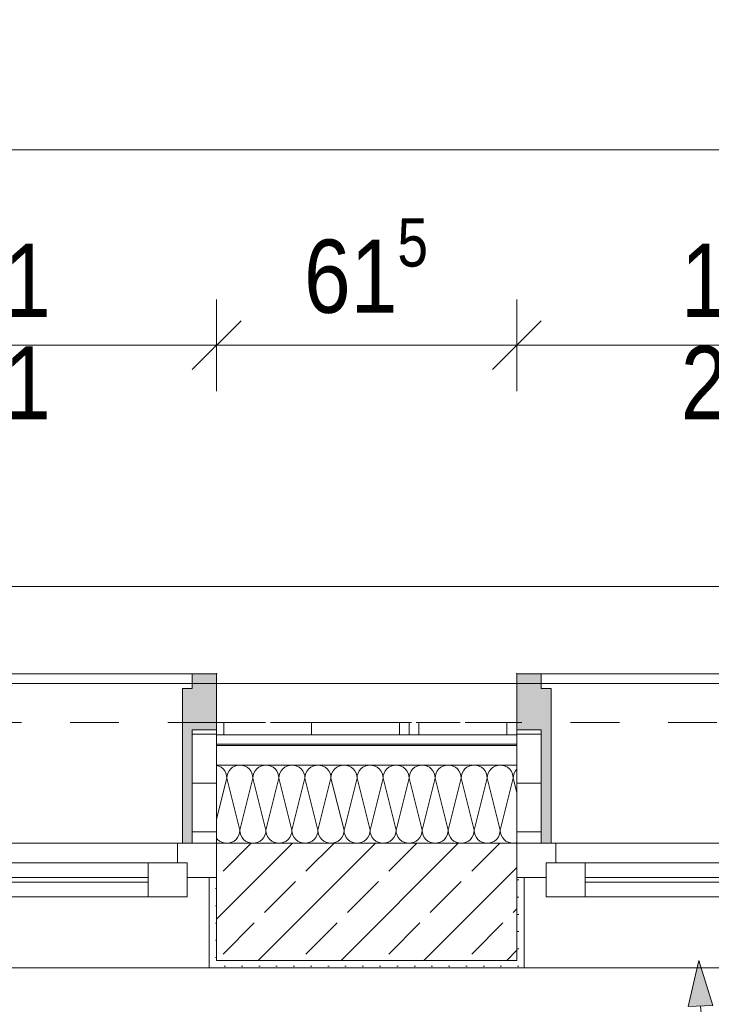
# Model space of a CAD drawing. Header units: metres. Extents: x -89 to 754, y -195 to 69.
# Tile 207 of 256: x 16 to 17.42, y 24.55 to 26.56. Entities that reach past the tile are written whole.
import ezdxf

# ---------------------------------------------------------------- set-up
doc = ezdxf.new("R2010")
doc.units = ezdxf.units.M
doc.header["$MEASUREMENT"] = 0
doc.linetypes.add('Strichlinie eng', pattern=[0.115, 0.075, -0.04])
for name, color, linetype in [('70 Entwässerung_Regenwasser', 7, 'Continuous'), ('70 Entwässerung_Schmutzwasser', 7, 'Continuous'), ('95 Ausführungsplanung Bemaßung', 7, 'Continuous'), ('Neubau_10 Wand außen', 7, 'Continuous'), ('Neubau_95 Ausführungsplanung Bemaßung', 7, 'Continuous')]:
    doc.layers.add(name, color=color, linetype=linetype)
doc.styles.add('ERSTELLTER_STIL_3', font='ARIALN.TTF')
doc.dimstyles.new('ERSTELLTER_STIL__4', dxfattribs={"dimtxt": 0.15, "dimasz": 0.095143, "dimexe": 0.18, "dimexo": 0.0625, "dimgap": 0, "dimtad": 1, "dimzin": 0, "dimdsep": 46, "dimtxsty": 'ERSTELLTER_STIL_3', "dimblk": 'ARROWHEAD_6', "dimblk1": 'ARROWHEAD_6', "dimblk2": 'ARROWHEAD_6', "dimcen": 0.09, "dimse1": 1, "dimse2": 1, "dimclrd": 7, "dimclre": 7, "dimclrt": 7, "dimazin": 0, "dimtfac": 1, "dimtdec": 4, "dimtmove": 0, "dimatfit": 3, "dimfxl": 1, "dimtolj": 1, "dimtzin": 0, "dimarcsym": 0})
doc.dimstyles.new('ERSTELLTER_STIL__5', dxfattribs={"dimtxt": 0.15, "dimasz": 0.095143, "dimexe": 0.18, "dimexo": 0.0625, "dimgap": 0, "dimtad": 1, "dimtih": 1, "dimtoh": 1, "dimzin": 0, "dimdsep": 46, "dimtxsty": 'ERSTELLTER_STIL_3', "dimblk": 'ARROWHEAD_6', "dimblk1": 'ARROWHEAD_6', "dimblk2": 'ARROWHEAD_6', "dimcen": 0.09, "dimse1": 1, "dimse2": 1, "dimclrd": 7, "dimclre": 7, "dimclrt": 7, "dimazin": 0, "dimtfac": 1, "dimtdec": 4, "dimtmove": 0, "dimatfit": 3, "dimfxl": 1, "dimtolj": 1, "dimtzin": 0, "dimarcsym": 0})
doc.dimstyles.new('ERSTELLTER_STIL__7', dxfattribs={"dimtxt": 0.125, "dimasz": 0.091787, "dimexe": 0.18, "dimexo": 0.04, "dimgap": 0, "dimtad": 1, "dimtih": 1, "dimtoh": 1, "dimzin": 0, "dimdsep": 46, "dimtxsty": 'ERSTELLTER_STIL_3', "dimblk": 'ARROWHEAD_5', "dimblk1": 'ARROWHEAD_5', "dimblk2": 'ARROWHEAD_5', "dimcen": 0.09, "dimclrd": 7, "dimclre": 7, "dimclrt": 7, "dimazin": 0, "dimtfac": 1, "dimtdec": 4, "dimtmove": 0, "dimatfit": 3, "dimfxl": 1, "dimtolj": 1, "dimtzin": 0, "dimarcsym": 0})
doc.dimstyles.new('ERSTELLTER_STIL__8', dxfattribs={"dimtxt": 0.125, "dimasz": 0.091787, "dimexe": 0.18, "dimexo": 0.04, "dimgap": 0, "dimtad": 1, "dimtih": 1, "dimtoh": 1, "dimzin": 0, "dimdsep": 46, "dimtxsty": 'ERSTELLTER_STIL_3', "dimblk": 'ARROWHEAD_5', "dimblk1": 'ARROWHEAD_5', "dimblk2": 'ARROWHEAD_5', "dimcen": 0.09, "dimclrd": 7, "dimclre": 7, "dimclrt": 7, "dimazin": 0, "dimtfac": 1, "dimtdec": 4, "dimtmove": 2, "dimatfit": 3, "dimfxl": 1, "dimtolj": 1, "dimtzin": 0, "dimarcsym": 0})
pattern_1 = [(45, (0, 0), (-0.01767767, 0.01767767), [0, -0.025])]
pattern_2 = [(0, (0, 0), (0, 0.1), [])]

# ---------------------------------------------------------------- blocks, each defined once
blk = doc.blocks.new('*X139')
at = {"layer": 'Neubau_10 Wand außen', "color": 8, "linetype": 'Continuous', "lineweight": 9}
for p, q in [((16.4102, 25.0349), (16.4057, 25.0362)), ((16.4148, 25.0324), (16.4102, 25.0349)), ((16.4431, 25.0349), (16.4385, 25.0324)), ((16.4481, 25.0364), (16.4431, 25.0349)), ((16.4533, 25.0369), (16.4481, 25.0364)), ((16.4585, 25.0364), (16.4533, 25.0369)), ((16.4635, 25.0349), (16.4585, 25.0364)), ((16.4681, 25.0324), (16.4635, 25.0349)), ((16.4965, 25.0349), (16.4919, 25.0324)), ((16.5015, 25.0364), (16.4965, 25.0349)), ((16.5067, 25.0369), (16.5015, 25.0364)), ((16.5119, 25.0364), (16.5067, 25.0369)), ((16.5169, 25.0349), (16.5119, 25.0364)), ((16.5215, 25.0324), (16.5169, 25.0349)), ((16.5498, 25.0349), (16.5452, 25.0324)), ((16.5548, 25.0364), (16.5498, 25.0349)), ((16.56, 25.0369), (16.5548, 25.0364)), ((16.5652, 25.0364), (16.56, 25.0369)), ((16.5702, 25.0349), (16.5652, 25.0364)), ((16.5748, 25.0324), (16.5702, 25.0349)), ((16.6031, 25.0349), (16.5985, 25.0324)), ((16.6081, 25.0364), (16.6031, 25.0349)), ((16.6133, 25.0369), (16.6081, 25.0364)), ((16.6185, 25.0364), (16.6133, 25.0369)), ((16.6235, 25.0349), (16.6185, 25.0364)), ((16.6281, 25.0324), (16.6235, 25.0349)), ((16.6565, 25.0349), (16.6519, 25.0324)), ((16.6615, 25.0364), (16.6565, 25.0349)), ((16.6667, 25.0369), (16.6615, 25.0364)), ((16.6719, 25.0364), (16.6667, 25.0369)), ((16.6769, 25.0349), (16.6719, 25.0364)), ((16.6815, 25.0324), (16.6769, 25.0349)), ((16.7098, 25.0349), (16.7052, 25.0324)), ((16.7148, 25.0364), (16.7098, 25.0349)), ((16.72, 25.0369), (16.7148, 25.0364)), ((16.7252, 25.0364), (16.72, 25.0369)), ((16.7302, 25.0349), (16.7252, 25.0364)), ((16.7348, 25.0324), (16.7302, 25.0349)), ((16.7631, 25.0349), (16.7585, 25.0324)), ((16.7681, 25.0364), (16.7631, 25.0349)), ((16.7733, 25.0369), (16.7681, 25.0364)), ((16.7785, 25.0364), (16.7733, 25.0369)), ((16.7835, 25.0349), (16.7785, 25.0364)), ((16.7881, 25.0324), (16.7835, 25.0349)), ((16.8165, 25.0349), (16.8119, 25.0324)), ((16.8215, 25.0364), (16.8165, 25.0349)), ((16.8267, 25.0369), (16.8215, 25.0364)), ((16.8319, 25.0364), (16.8267, 25.0369)), ((16.8369, 25.0349), (16.8319, 25.0364)), ((16.8415, 25.0324), (16.8369, 25.0349)), ((16.8698, 25.0349), (16.8652, 25.0324)), ((16.8748, 25.0364), (16.8698, 25.0349)), ((16.88, 25.0369), (16.8748, 25.0364)), ((16.8852, 25.0364), (16.88, 25.0369)), ((16.8902, 25.0349), (16.8852, 25.0364)), ((16.8948, 25.0324), (16.8902, 25.0349)), ((16.9231, 25.0349), (16.9185, 25.0324)), ((16.9281, 25.0364), (16.9231, 25.0349)), ((16.9333, 25.0369), (16.9281, 25.0364)), ((16.9385, 25.0364), (16.9333, 25.0369)), ((16.9435, 25.0349), (16.9385, 25.0364)), ((16.9481, 25.0324), (16.9435, 25.0349)), ((16.9765, 25.0349), (16.9719, 25.0324)), ((16.9815, 25.0364), (16.9765, 25.0349)), ((16.9867, 25.0369), (16.9815, 25.0364)), ((16.9919, 25.0364), (16.9867, 25.0369)), ((16.9969, 25.0349), (16.9919, 25.0364)), ((17.0015, 25.0324), (16.9969, 25.0349)), ((16.4189, 25.0291), (16.4148, 25.0324)), ((16.4222, 25.025), (16.4189, 25.0291)), ((16.4246, 25.0204), (16.4222, 25.025)), ((16.4262, 25.0154), (16.4246, 25.0204)), ((16.4267, 25.0102), (16.4262, 25.0154)), ((16.4272, 25.0154), (16.4267, 25.0102)), ((16.4287, 25.0204), (16.4272, 25.0154)), ((16.4312, 25.025), (16.4287, 25.0204)), ((16.4345, 25.0291), (16.4312, 25.025)), ((16.4385, 25.0324), (16.4345, 25.0291)), ((16.4722, 25.0291), (16.4681, 25.0324)), ((16.4755, 25.025), (16.4722, 25.0291)), ((16.478, 25.0204), (16.4755, 25.025)), ((16.4795, 25.0154), (16.478, 25.0204)), ((16.48, 25.0102), (16.4795, 25.0154)), ((16.4805, 25.0154), (16.48, 25.0102)), ((16.482, 25.0204), (16.4805, 25.0154)), ((16.4845, 25.025), (16.482, 25.0204)), ((16.4878, 25.0291), (16.4845, 25.025)), ((16.4919, 25.0324), (16.4878, 25.0291)), ((16.5255, 25.0291), (16.5215, 25.0324)), ((16.5288, 25.025), (16.5255, 25.0291)), ((16.5313, 25.0204), (16.5288, 25.025)), ((16.5328, 25.0154), (16.5313, 25.0204)), ((16.5333, 25.0102), (16.5328, 25.0154)), ((16.5338, 25.0154), (16.5333, 25.0102)), ((16.5354, 25.0204), (16.5338, 25.0154)), ((16.5378, 25.025), (16.5354, 25.0204)), ((16.5411, 25.0291), (16.5378, 25.025)), ((16.5452, 25.0324), (16.5411, 25.0291)), ((16.5789, 25.0291), (16.5748, 25.0324)), ((16.5822, 25.025), (16.5789, 25.0291)), ((16.5846, 25.0204), (16.5822, 25.025)), ((16.5862, 25.0154), (16.5846, 25.0204)), ((16.5867, 25.0102), (16.5862, 25.0154)), ((16.5872, 25.0154), (16.5867, 25.0102)), ((16.5887, 25.0204), (16.5872, 25.0154)), ((16.5912, 25.025), (16.5887, 25.0204)), ((16.5945, 25.0291), (16.5912, 25.025)), ((16.5985, 25.0324), (16.5945, 25.0291)), ((16.6322, 25.0291), (16.6281, 25.0324)), ((16.6355, 25.025), (16.6322, 25.0291)), ((16.638, 25.0204), (16.6355, 25.025)), ((16.6395, 25.0154), (16.638, 25.0204)), ((16.64, 25.0102), (16.6395, 25.0154)), ((16.6405, 25.0154), (16.64, 25.0102)), ((16.642, 25.0204), (16.6405, 25.0154)), ((16.6445, 25.025), (16.642, 25.0204)), ((16.6478, 25.0291), (16.6445, 25.025)), ((16.6519, 25.0324), (16.6478, 25.0291)), ((16.6855, 25.0291), (16.6815, 25.0324)), ((16.6888, 25.025), (16.6855, 25.0291)), ((16.6913, 25.0204), (16.6888, 25.025)), ((16.6928, 25.0154), (16.6913, 25.0204)), ((16.6933, 25.0102), (16.6928, 25.0154)), ((16.6938, 25.0154), (16.6933, 25.0102)), ((16.6954, 25.0204), (16.6938, 25.0154)), ((16.6978, 25.025), (16.6954, 25.0204)), ((16.7011, 25.0291), (16.6978, 25.025)), ((16.7052, 25.0324), (16.7011, 25.0291)), ((16.7389, 25.0291), (16.7348, 25.0324)), ((16.7422, 25.025), (16.7389, 25.0291)), ((16.7446, 25.0204), (16.7422, 25.025)), ((16.7462, 25.0154), (16.7446, 25.0204)), ((16.7467, 25.0102), (16.7462, 25.0154)), ((16.7472, 25.0154), (16.7467, 25.0102)), ((16.7487, 25.0204), (16.7472, 25.0154)), ((16.7512, 25.025), (16.7487, 25.0204)), ((16.7545, 25.0291), (16.7512, 25.025)), ((16.7585, 25.0324), (16.7545, 25.0291)), ((16.7922, 25.0291), (16.7881, 25.0324)), ((16.7955, 25.025), (16.7922, 25.0291)), ((16.798, 25.0204), (16.7955, 25.025)), ((16.7995, 25.0154), (16.798, 25.0204)), ((16.8, 25.0102), (16.7995, 25.0154)), ((16.8005, 25.0154), (16.8, 25.0102)), ((16.802, 25.0204), (16.8005, 25.0154)), ((16.8045, 25.025), (16.802, 25.0204)), ((16.8078, 25.0291), (16.8045, 25.025)), ((16.8119, 25.0324), (16.8078, 25.0291)), ((16.8455, 25.0291), (16.8415, 25.0324)), ((16.8488, 25.025), (16.8455, 25.0291)), ((16.8513, 25.0204), (16.8488, 25.025)), ((16.8528, 25.0154), (16.8513, 25.0204)), ((16.8533, 25.0102), (16.8528, 25.0154)), ((16.8538, 25.0154), (16.8533, 25.0102)), ((16.8554, 25.0204), (16.8538, 25.0154)), ((16.8578, 25.025), (16.8554, 25.0204)), ((16.8611, 25.0291), (16.8578, 25.025)), ((16.8652, 25.0324), (16.8611, 25.0291)), ((16.8989, 25.0291), (16.8948, 25.0324)), ((16.9022, 25.025), (16.8989, 25.0291)), ((16.9046, 25.0204), (16.9022, 25.025)), ((16.9062, 25.0154), (16.9046, 25.0204)), ((16.9067, 25.0102), (16.9062, 25.0154)), ((16.9072, 25.0154), (16.9067, 25.0102)), ((16.9087, 25.0204), (16.9072, 25.0154)), ((16.9112, 25.025), (16.9087, 25.0204)), ((16.9145, 25.0291), (16.9112, 25.025)), ((16.9185, 25.0324), (16.9145, 25.0291)), ((16.9522, 25.0291), (16.9481, 25.0324)), ((16.9555, 25.025), (16.9522, 25.0291)), ((16.958, 25.0204), (16.9555, 25.025)), ((16.9595, 25.0154), (16.958, 25.0204)), ((16.96, 25.0102), (16.9595, 25.0154)), ((16.9605, 25.0154), (16.96, 25.0102)), ((16.962, 25.0204), (16.9605, 25.0154)), ((16.9645, 25.025), (16.962, 25.0204)), ((16.9678, 25.0291), (16.9645, 25.025)), ((16.9719, 25.0324), (16.9678, 25.0291)), ((17.0055, 25.0291), (17.0015, 25.0324)), ((17.0088, 25.025), (17.0055, 25.0291)), ((17.0113, 25.0204), (17.0088, 25.025)), ((17.0128, 25.0154), (17.0113, 25.0204)), ((17.0133, 25.0102), (17.0128, 25.0154)), ((17.0138, 25.0154), (17.0133, 25.0102)), ((17.0154, 25.0204), (17.0138, 25.0154)), ((17.0178, 25.025), (17.0154, 25.0204)), ((17.0207, 25.0285), (17.0178, 25.025)), ((16.4267, 25.0102), (16.4057, 24.9264)), ((16.4267, 25.0102), (16.4533, 24.9036)), ((16.48, 25.0102), (16.4533, 24.9036)), ((16.48, 25.0102), (16.5067, 24.9036)), ((16.5333, 25.0102), (16.5067, 24.9036)), ((16.5333, 25.0102), (16.56, 24.9036)), ((16.5867, 25.0102), (16.56, 24.9036)), ((16.5867, 25.0102), (16.6133, 24.9036)), ((16.64, 25.0102), (16.6133, 24.9036)), ((16.64, 25.0102), (16.6667, 24.9036)), ((16.6933, 25.0102), (16.6667, 24.9036)), ((16.6933, 25.0102), (16.72, 24.9036)), ((16.7467, 25.0102), (16.72, 24.9036)), ((16.7467, 25.0102), (16.7733, 24.9036)), ((16.8, 25.0102), (16.7733, 24.9036)), ((16.8, 25.0102), (16.8267, 24.9036)), ((16.8533, 25.0102), (16.8267, 24.9036)), ((16.8533, 25.0102), (16.88, 24.9036)), ((16.9067, 25.0102), (16.88, 24.9036)), ((16.9067, 25.0102), (16.9333, 24.9036)), ((16.96, 25.0102), (16.9333, 24.9036)), ((16.96, 25.0102), (16.9867, 24.9036)), ((17.0133, 25.0102), (16.9867, 24.9036)), ((17.0133, 25.0102), (17.0207, 24.9808)), ((16.4488, 24.8888), (16.4513, 24.8934)), ((16.4513, 24.8934), (16.4528, 24.8984)), ((16.4528, 24.8984), (16.4533, 24.9036)), ((16.4533, 24.9036), (16.4538, 24.8984)), ((16.4538, 24.8984), (16.4554, 24.8934)), ((16.4554, 24.8934), (16.4578, 24.8888)), ((16.5022, 24.8888), (16.5046, 24.8934)), ((16.5046, 24.8934), (16.5062, 24.8984)), ((16.5062, 24.8984), (16.5067, 24.9036)), ((16.5067, 24.9036), (16.5072, 24.8984)), ((16.5072, 24.8984), (16.5087, 24.8934)), ((16.5087, 24.8934), (16.5112, 24.8888)), ((16.5555, 24.8888), (16.558, 24.8934)), ((16.558, 24.8934), (16.5595, 24.8984)), ((16.5595, 24.8984), (16.56, 24.9036)), ((16.56, 24.9036), (16.5605, 24.8984)), ((16.5605, 24.8984), (16.562, 24.8934)), ((16.562, 24.8934), (16.5645, 24.8888)), ((16.6088, 24.8888), (16.6113, 24.8934)), ((16.6113, 24.8934), (16.6128, 24.8984)), ((16.6128, 24.8984), (16.6133, 24.9036)), ((16.6133, 24.9036), (16.6138, 24.8984)), ((16.6138, 24.8984), (16.6154, 24.8934)), ((16.6154, 24.8934), (16.6178, 24.8888)), ((16.6622, 24.8888), (16.6646, 24.8934)), ((16.6646, 24.8934), (16.6662, 24.8984)), ((16.6662, 24.8984), (16.6667, 24.9036)), ((16.6667, 24.9036), (16.6672, 24.8984)), ((16.6672, 24.8984), (16.6687, 24.8934)), ((16.6687, 24.8934), (16.6712, 24.8888)), ((16.7155, 24.8888), (16.718, 24.8934)), ((16.718, 24.8934), (16.7195, 24.8984)), ((16.7195, 24.8984), (16.72, 24.9036)), ((16.72, 24.9036), (16.7205, 24.8984)), ((16.7205, 24.8984), (16.722, 24.8934)), ((16.722, 24.8934), (16.7245, 24.8888)), ((16.7688, 24.8888), (16.7713, 24.8934)), ((16.7713, 24.8934), (16.7728, 24.8984)), ((16.7728, 24.8984), (16.7733, 24.9036)), ((16.7733, 24.9036), (16.7738, 24.8984)), ((16.7738, 24.8984), (16.7754, 24.8934)), ((16.7754, 24.8934), (16.7778, 24.8888)), ((16.8222, 24.8888), (16.8246, 24.8934)), ((16.8246, 24.8934), (16.8262, 24.8984)), ((16.8262, 24.8984), (16.8267, 24.9036)), ((16.8267, 24.9036), (16.8272, 24.8984)), ((16.8272, 24.8984), (16.8287, 24.8934)), ((16.8287, 24.8934), (16.8312, 24.8888)), ((16.8755, 24.8888), (16.878, 24.8934)), ((16.878, 24.8934), (16.8795, 24.8984)), ((16.8795, 24.8984), (16.88, 24.9036)), ((16.88, 24.9036), (16.8805, 24.8984)), ((16.8805, 24.8984), (16.882, 24.8934)), ((16.882, 24.8934), (16.8845, 24.8888)), ((16.9288, 24.8888), (16.9313, 24.8934)), ((16.9313, 24.8934), (16.9328, 24.8984)), ((16.9328, 24.8984), (16.9333, 24.9036)), ((16.9333, 24.9036), (16.9338, 24.8984)), ((16.9338, 24.8984), (16.9354, 24.8934)), ((16.9354, 24.8934), (16.9378, 24.8888)), ((16.9822, 24.8888), (16.9846, 24.8934)), ((16.9846, 24.8934), (16.9862, 24.8984)), ((16.9862, 24.8984), (16.9867, 24.9036)), ((16.9867, 24.9036), (16.9872, 24.8984)), ((16.9872, 24.8984), (16.9887, 24.8934)), ((16.9887, 24.8934), (16.9912, 24.8888)), ((16.4057, 24.8873), (16.4078, 24.8847)), ((16.4078, 24.8847), (16.4119, 24.8814)), ((16.4119, 24.8814), (16.4165, 24.8789)), ((16.4165, 24.8789), (16.4215, 24.8774)), ((16.4215, 24.8774), (16.4267, 24.8769)), ((16.4267, 24.8769), (16.4319, 24.8774)), ((16.4319, 24.8774), (16.4369, 24.8789)), ((16.4369, 24.8789), (16.4415, 24.8814)), ((16.4415, 24.8814), (16.4455, 24.8847)), ((16.4455, 24.8847), (16.4488, 24.8888)), ((16.4578, 24.8888), (16.4611, 24.8847)), ((16.4611, 24.8847), (16.4652, 24.8814)), ((16.4652, 24.8814), (16.4698, 24.8789)), ((16.4698, 24.8789), (16.4748, 24.8774)), ((16.4748, 24.8774), (16.48, 24.8769)), ((16.48, 24.8769), (16.4852, 24.8774)), ((16.4852, 24.8774), (16.4902, 24.8789)), ((16.4902, 24.8789), (16.4948, 24.8814)), ((16.4948, 24.8814), (16.4989, 24.8847)), ((16.4989, 24.8847), (16.5022, 24.8888)), ((16.5112, 24.8888), (16.5145, 24.8847)), ((16.5145, 24.8847), (16.5185, 24.8814)), ((16.5185, 24.8814), (16.5231, 24.8789)), ((16.5231, 24.8789), (16.5281, 24.8774)), ((16.5281, 24.8774), (16.5333, 24.8769)), ((16.5333, 24.8769), (16.5385, 24.8774)), ((16.5385, 24.8774), (16.5435, 24.8789)), ((16.5435, 24.8789), (16.5481, 24.8814)), ((16.5481, 24.8814), (16.5522, 24.8847)), ((16.5522, 24.8847), (16.5555, 24.8888)), ((16.5645, 24.8888), (16.5678, 24.8847)), ((16.5678, 24.8847), (16.5719, 24.8814)), ((16.5719, 24.8814), (16.5765, 24.8789)), ((16.5765, 24.8789), (16.5815, 24.8774)), ((16.5815, 24.8774), (16.5867, 24.8769)), ((16.5867, 24.8769), (16.5919, 24.8774)), ((16.5919, 24.8774), (16.5969, 24.8789)), ((16.5969, 24.8789), (16.6015, 24.8814)), ((16.6015, 24.8814), (16.6055, 24.8847)), ((16.6055, 24.8847), (16.6088, 24.8888)), ((16.6178, 24.8888), (16.6211, 24.8847)), ((16.6211, 24.8847), (16.6252, 24.8814)), ((16.6252, 24.8814), (16.6298, 24.8789)), ((16.6298, 24.8789), (16.6348, 24.8774)), ((16.6348, 24.8774), (16.64, 24.8769)), ((16.64, 24.8769), (16.6452, 24.8774)), ((16.6452, 24.8774), (16.6502, 24.8789)), ((16.6502, 24.8789), (16.6548, 24.8814)), ((16.6548, 24.8814), (16.6589, 24.8847)), ((16.6589, 24.8847), (16.6622, 24.8888)), ((16.6712, 24.8888), (16.6745, 24.8847)), ((16.6745, 24.8847), (16.6785, 24.8814)), ((16.6785, 24.8814), (16.6831, 24.8789)), ((16.6831, 24.8789), (16.6881, 24.8774)), ((16.6881, 24.8774), (16.6933, 24.8769)), ((16.6933, 24.8769), (16.6985, 24.8774)), ((16.6985, 24.8774), (16.7035, 24.8789)), ((16.7035, 24.8789), (16.7081, 24.8814)), ((16.7081, 24.8814), (16.7122, 24.8847)), ((16.7122, 24.8847), (16.7155, 24.8888)), ((16.7245, 24.8888), (16.7278, 24.8847)), ((16.7278, 24.8847), (16.7319, 24.8814)), ((16.7319, 24.8814), (16.7365, 24.8789)), ((16.7365, 24.8789), (16.7415, 24.8774)), ((16.7415, 24.8774), (16.7467, 24.8769)), ((16.7467, 24.8769), (16.7519, 24.8774)), ((16.7519, 24.8774), (16.7569, 24.8789)), ((16.7569, 24.8789), (16.7615, 24.8814)), ((16.7615, 24.8814), (16.7655, 24.8847)), ((16.7655, 24.8847), (16.7688, 24.8888)), ((16.7778, 24.8888), (16.7811, 24.8847)), ((16.7811, 24.8847), (16.7852, 24.8814)), ((16.7852, 24.8814), (16.7898, 24.8789)), ((16.7898, 24.8789), (16.7948, 24.8774)), ((16.7948, 24.8774), (16.8, 24.8769)), ((16.8, 24.8769), (16.8052, 24.8774)), ((16.8052, 24.8774), (16.8102, 24.8789)), ((16.8102, 24.8789), (16.8148, 24.8814)), ((16.8148, 24.8814), (16.8189, 24.8847)), ((16.8189, 24.8847), (16.8222, 24.8888)), ((16.8312, 24.8888), (16.8345, 24.8847)), ((16.8345, 24.8847), (16.8385, 24.8814)), ((16.8385, 24.8814), (16.8431, 24.8789)), ((16.8431, 24.8789), (16.8481, 24.8774)), ((16.8481, 24.8774), (16.8533, 24.8769)), ((16.8533, 24.8769), (16.8585, 24.8774)), ((16.8585, 24.8774), (16.8635, 24.8789)), ((16.8635, 24.8789), (16.8681, 24.8814)), ((16.8681, 24.8814), (16.8722, 24.8847)), ((16.8722, 24.8847), (16.8755, 24.8888)), ((16.8845, 24.8888), (16.8878, 24.8847)), ((16.8878, 24.8847), (16.8919, 24.8814)), ((16.8919, 24.8814), (16.8965, 24.8789)), ((16.8965, 24.8789), (16.9015, 24.8774)), ((16.9015, 24.8774), (16.9067, 24.8769)), ((16.9067, 24.8769), (16.9119, 24.8774)), ((16.9119, 24.8774), (16.9169, 24.8789)), ((16.9169, 24.8789), (16.9215, 24.8814)), ((16.9215, 24.8814), (16.9255, 24.8847)), ((16.9255, 24.8847), (16.9288, 24.8888)), ((16.9378, 24.8888), (16.9411, 24.8847)), ((16.9411, 24.8847), (16.9452, 24.8814)), ((16.9452, 24.8814), (16.9498, 24.8789)), ((16.9498, 24.8789), (16.9548, 24.8774)), ((16.9548, 24.8774), (16.96, 24.8769)), ((16.96, 24.8769), (16.9652, 24.8774)), ((16.9652, 24.8774), (16.9702, 24.8789)), ((16.9702, 24.8789), (16.9748, 24.8814)), ((16.9748, 24.8814), (16.9789, 24.8847)), ((16.9789, 24.8847), (16.9822, 24.8888)), ((16.9912, 24.8888), (16.9945, 24.8847)), ((16.9945, 24.8847), (16.9985, 24.8814)), ((16.9985, 24.8814), (17.0031, 24.8789)), ((17.0031, 24.8789), (17.0081, 24.8774)), ((17.0081, 24.8774), (17.0133, 24.8769)), ((17.0133, 24.8769), (17.0185, 24.8774)), ((17.0185, 24.8774), (17.0207, 24.8781))]:
    blk.add_line(p, q, dxfattribs=at)
blk = doc.blocks.new('1-Flügelfenster 27_5')
at = {"layer": 'Neubau_10 Wand außen', "linetype": 'Continuous', "lineweight": 13}
for points in [[(-0.505, -0.387), (-0.505, -0.417), (-0.455, -0.417), (-0.455, -0.387), (-0.435, -0.387), (-0.435, -0.07), (-0.455, -0.07), (-0.455, -0.302), (-0.505, -0.302)], [(0.505, -0.387), (0.505, -0.302), (0.455, -0.302), (0.455, -0.07), (0.435, -0.07), (0.435, -0.387), (0.455, -0.387), (0.455, -0.417), (0.505, -0.417)]]:
    blk.add_hatch(color=9, dxfattribs=at).paths.add_polyline_path(points)
h = blk.add_hatch(dxfattribs=at)
h.set_pattern_fill('Holz_Schalung_liegend_10_5B', color=9, style=0, pattern_type=2)
h.set_pattern_definition(pattern_2)
h.paths.add_polyline_path([(-0.505, -0.07), (-0.505, -0.302), (-0.455, -0.302), (-0.455, -0.07)])
h = blk.add_hatch(dxfattribs=at)
h.set_pattern_fill('Holz_Schalung_liegend_10_5B', color=9, style=0, pattern_type=2)
h.set_pattern_definition(pattern_2)
h.paths.add_polyline_path([(0.505, -0.07), (0.455, -0.07), (0.455, -0.302), (0.505, -0.302)])
at = {"layer": 'Neubau_10 Wand außen', "color": 7, "linetype": 'Continuous', "lineweight": 13}
for p, q in [((-0.505, 0.185), (-0.49, 0.185)), ((-0.49, 0), (-0.49, 0.185)), ((0.505, 0.185), (0.49, 0.185)), ((0.49, 0), (0.49, 0.185)), ((-0.505, -0.07), (-0.505, 0)), ((-0.505, -0.07), (-0.505, 0)), ((0.505, -0.07), (0.505, 0)), ((0.505, -0.07), (0.505, 0)), ((-0.505, -0.23), (-0.505, -0.07)), ((0.505, -0.23), (0.505, -0.07)), ((-0.505, -0.27), (-0.505, -0.23)), ((0.505, -0.27), (0.505, -0.23)), ((-0.505, -0.292), (-0.505, -0.27)), ((0.505, -0.292), (0.505, -0.27)), ((-0.505, -0.317), (-0.505, -0.292)), ((0.505, -0.317), (0.505, -0.292))]:
    blk.add_line(p, q, dxfattribs=at)
at = {"layer": 'Neubau_10 Wand außen', "color": 7, "linetype": 'Continuous', "lineweight": 9}
for p, q in [((-0.49, 0.185), (0.49, 0.185)), ((-0.445, -0.03), (-0.445, 0.04)), ((-0.445, 0.04), (-0.365, 0.04)), ((-0.365, 0.04), (0.365, 0.04)), ((-0.365, 0.04), (-0.365, -0.03)), ((0.365, -0.03), (0.365, 0.04)), ((0.365, 0.04), (0.445, 0.04)), ((0.445, 0.04), (0.445, -0.03)), ((-0.505, 0), (-0.445, 0)), ((-0.445, 0), (-0.445, -0.03)), ((0.445, -0.03), (0.445, 0)), ((0.445, 0), (0.505, 0)), ((-0.445, -0.03), (-0.425, -0.03)), ((-0.365, -0.03), (-0.445, -0.03)), ((-0.425, -0.03), (-0.425, -0.07)), ((0.365, -0.03), (-0.365, -0.03)), ((0.445, -0.03), (0.365, -0.03)), ((0.425, -0.07), (0.425, -0.03)), ((0.425, -0.03), (0.445, -0.03)), ((-0.425, -0.07), (-0.505, -0.07)), ((-0.455, -0.302), (-0.455, -0.07)), ((-0.455, -0.07), (-0.435, -0.07)), ((-0.435, -0.07), (-0.435, -0.387)), ((0.425, -0.07), (-0.425, -0.07)), ((0.505, -0.07), (0.425, -0.07)), ((0.455, -0.07), (0.435, -0.07)), ((0.435, -0.07), (0.435, -0.387)), ((0.455, -0.302), (0.455, -0.07)), ((-0.505, -0.387), (-0.505, -0.302)), ((-0.505, -0.302), (-0.455, -0.302)), ((0.505, -0.302), (0.455, -0.302)), ((0.505, -0.387), (0.505, -0.302)), ((-0.505, -0.417), (-0.505, -0.387)), ((-0.435, -0.387), (-0.455, -0.387)), ((-0.455, -0.387), (-0.455, -0.417)), ((0.435, -0.387), (0.455, -0.387)), ((0.455, -0.387), (0.455, -0.417)), ((0.505, -0.417), (0.505, -0.387)), ((-0.455, -0.417), (-0.505, -0.417)), ((-0.505, -0.417), (0.505, -0.417)), ((0.455, -0.417), (0.505, -0.417))]:
    blk.add_line(p, q, dxfattribs=at)
at = {"layer": 'Neubau_10 Wand außen', "color": 9, "linetype": 'Continuous', "lineweight": 13}
for p, q in [((-0.365, 0.01), (0.365, 0.01)), ((0.365, 0), (-0.365, 0))]:
    blk.add_line(p, q, dxfattribs=at)
at = {"layer": 'Neubau_10 Wand außen', "color": 7, "linetype": 'Strichlinie eng', "lineweight": 9}
blk.add_line((-0.505, -0.317), (0.505, -0.317), dxfattribs=at)
at = {"layer": 'Neubau_10 Wand außen', "color": 7, "linetype": 'Continuous', "lineweight": 9, "flags": 128}
for points in [[(-0.505, -0.07), (-0.455, -0.07), (-0.455, -0.302), (-0.505, -0.302)], [(0.505, -0.07), (0.455, -0.07), (0.455, -0.302), (0.505, -0.302)]]:
    blk.add_lwpolyline(points, close=True, dxfattribs=at)
at = {"layer": 'Neubau_10 Wand außen', "color": 7, "linetype": 'Continuous', "lineweight": 9}
for p in [(-0.505, -0.417), (0.505, -0.417)]:
    blk.add_point(p, dxfattribs=at)
blk = doc.blocks.new('*D608')
at = {"layer": '95 Ausführungsplanung Bemaßung', "color": 7, "linetype": 'Continuous', "lineweight": 9}
for p, q in [((6.0277, 24.1317), (6.0277, 24.3195)), ((18.5808, 24.1317), (18.5808, 24.3195)), ((6.0778, 24.2757), (5.9777, 24.1755)), ((18.5307, 24.1755), (18.6309, 24.2757)), ((6.0277, 24.2256), (18.5808, 24.2256)), ((18.5808, 24.2256), (18.6559, 24.2256))]:
    blk.add_line(p, q, dxfattribs=at)
at = {"layer": '95 Ausführungsplanung Bemaßung', "color": 7, "lineweight": 9, "char_height": 0.15, "attachment_point": 7, "style": 'ERSTELLTER_STIL_3'}
for s, insert in [('\\A1;{\\pql;\\fArial Narrow|b0|i0|c0|p0;\\W1.000000;12,55\\fArial Narrow|b0|i0|c0|p0;\\W1.000000;\\A1{\\H.66x;\\S5^  ;}}', (12.0551, 24.2207)), ('\\A1;{\\pql;\\fArial Narrow|b0|i0|c0|p0;\\W1.000000;26}', (6.0778, 24.2556))]:
    blk.add_mtext(s, dxfattribs=dict(at, insert=insert))
blk = doc.blocks.new('ARROWHEAD_6')
at = {"color": 0, "linetype": 'Continuous', "lineweight": 0}
for p, q in [((-0.5, -0.5), (0.5, 0.5)), ((0, 0), (-1, 0))]:
    blk.add_line(p, q, dxfattribs=at)
blk = doc.blocks.new('*D609')
at = {"layer": '95 Ausführungsplanung Bemaßung', "color": 7, "linetype": 'Continuous', "lineweight": 9}
for p, q in [((18.278, 24.7081), (18.2238, 24.839)), ((18.2509, 24.7735), (18.2796, 24.8429)), ((18.3376, 24.7376), (18.1642, 24.8095)), ((14.989, 16.8987), (18.2509, 24.7735)), ((14.9619, 16.9641), (15.0161, 16.8333)), ((15.0758, 16.8628), (14.9023, 16.9346)), ((14.9603, 16.8293), (14.989, 16.8987))]:
    blk.add_line(p, q, dxfattribs=at)
at = {"layer": '95 Ausführungsplanung Bemaßung', "color": 7, "lineweight": 9, "insert": (16.5476, 20.6487), "char_height": 0.15, "attachment_point": 7, "rotation": 67.5, "style": 'ERSTELLTER_STIL_3'}
blk.add_mtext('\\A1;{\\pql;\\fArial Narrow|b0|i0|c0|p0;\\W1.000000;8,52\\fArial Narrow|b0|i0|c0|p0;\\W1.000000;\\A1{\\H.66x;\\S5^  ;}}', dxfattribs=at)
blk = doc.blocks.new('*D626')
at = {"layer": 'Neubau_95 Ausführungsplanung Bemaßung', "linetype": 'Continuous', "lineweight": 9}
for points in [[(15.6641, 17.5953), (15.5845, 17.65), (15.5678, 17.6029)], [(14.4168, 16.7619), (14.4466, 16.8538), (14.3967, 16.8564)]]:
    blk.add_hatch(color=7, dxfattribs=at).paths.add_polyline_path(points)
at = {"layer": 'Neubau_95 Ausführungsplanung Bemaßung', "color": 7, "linetype": 'Continuous', "lineweight": 9}
for p, q in [((15.5678, 17.6029), (15.5845, 17.65)), ((15.6641, 17.5953), (15.5845, 17.65)), ((15.6641, 17.5953), (15.5678, 17.6029)), ((14.3967, 16.8564), (14.4466, 16.8538)), ((14.4168, 16.7619), (14.3967, 16.8564)), ((14.4168, 16.7619), (14.4466, 16.8538))]:
    blk.add_line(p, q, dxfattribs=at)
blk.add_arc((15.3189, 16.7619), 0.9021, 73.4289, 174.0711, dxfattribs=at)
at = {"layer": 'Neubau_95 Ausführungsplanung Bemaßung', "color": 7, "lineweight": 9, "char_height": 0.125, "attachment_point": 7, "style": 'ERSTELLTER_STIL_3'}
for s, insert in [('\\A1;{\\pql;\\fArial Narrow|b0|i0|c0|p0;\\W1.000000;ca. 112,50°}', (13.774, 17.6731)), ('\\A1;{\\pql;\\fArial Narrow|b0|i0|c0|p0;\\W1.000000;parallel zum Bestand}', (13.774, 17.4981))]:
    blk.add_mtext(s, dxfattribs=dict(at, insert=insert))
blk = doc.blocks.new('ARROWHEAD_5')
at = {"linetype": 'Continuous', "lineweight": 0}
blk.add_hatch(color=0, dxfattribs=at).paths.add_polyline_path([(-1, 0.2679), (0, 0), (-1, -0.2679)])
at = {"color": 0, "linetype": 'Continuous', "lineweight": 0}
blk.add_line((0, 0), (-1, 0), dxfattribs=at)
blk = doc.blocks.new('*D627')
at = {"layer": 'Neubau_95 Ausführungsplanung Bemaßung', "linetype": 'Continuous', "lineweight": 9}
for points in [[(17.3933, 24.6369), (17.372, 24.5427), (17.422, 24.5447)], [(18.1264, 23.5398), (18.0521, 23.6016), (18.0312, 23.5562)]]:
    blk.add_hatch(color=7, dxfattribs=at).paths.add_polyline_path(points)
at = {"layer": 'Neubau_95 Ausführungsplanung Bemaßung', "color": 7, "linetype": 'Continuous', "lineweight": 9}
for p, q in [((17.3933, 24.6369), (17.372, 24.5427)), ((17.3933, 24.6369), (17.422, 24.5447)), ((17.422, 24.5447), (17.372, 24.5427)), ((18.0312, 23.5562), (18.0521, 23.6016)), ((18.1264, 23.5398), (18.0521, 23.6016)), ((18.1264, 23.5398), (18.0312, 23.5562))]:
    blk.add_line(p, q, dxfattribs=at)
blk.add_arc((18.5808, 24.6369), 1.1875, 184.503, 242.997, dxfattribs=at)
at = {"layer": 'Neubau_95 Ausführungsplanung Bemaßung', "color": 7, "lineweight": 9, "char_height": 0.125, "attachment_point": 7, "style": 'ERSTELLTER_STIL_3'}
for s, insert in [('\\A1;{\\pql;\\fArial Narrow|b0|i0|c0|p0;\\W1.000000;ca. 67,50°}', (16.2832, 23.9327)), ('\\A1;{\\pql;\\fArial Narrow|b0|i0|c0|p0;\\W1.000000;parallel zum Bestand}', (16.2832, 23.7577))]:
    blk.add_mtext(s, dxfattribs=dict(at, insert=insert))
blk = doc.blocks.new('*D628')
at = {"layer": 'Neubau_95 Ausführungsplanung Bemaßung', "linetype": 'Continuous', "lineweight": 9}
for points in [[(7.0195, 24.6369), (6.9901, 24.5449), (7.04, 24.5425)], [(5.6482, 23.7207), (5.7275, 23.6655), (5.7445, 23.7126)]]:
    blk.add_hatch(color=7, dxfattribs=at).paths.add_polyline_path(points)
at = {"layer": 'Neubau_95 Ausführungsplanung Bemaßung', "color": 7, "linetype": 'Continuous', "lineweight": 9}
for p, q in [((7.0195, 24.6369), (6.9901, 24.5449)), ((7.0195, 24.6369), (7.04, 24.5425)), ((7.04, 24.5425), (6.9901, 24.5449)), ((5.6482, 23.7207), (5.7445, 23.7126)), ((5.6482, 23.7207), (5.7275, 23.6655)), ((5.7445, 23.7126), (5.7275, 23.6655))]:
    blk.add_line(p, q, dxfattribs=at)
blk.add_arc((6.0277, 24.6369), 0.9917, 252.8923, 354.6077, dxfattribs=at)
at = {"layer": 'Neubau_95 Ausführungsplanung Bemaßung', "color": 7, "lineweight": 9, "char_height": 0.125, "attachment_point": 7, "style": 'ERSTELLTER_STIL_3'}
for s, insert in [('\\A1;{\\pql;\\fArial Narrow|b0|i0|c0|p0;\\W1.000000;ca. 112,50°}', (5.9724, 23.5834)), ('\\A1;{\\pql;\\fArial Narrow|b0|i0|c0|p0;\\W1.000000;parallel zum Bestand}', (5.9724, 23.4084))]:
    blk.add_mtext(s, dxfattribs=dict(at, insert=insert))
blk = doc.blocks.new('*D812')
at = {"layer": '95 Ausführungsplanung Bemaßung', "color": 7, "linetype": 'Continuous', "lineweight": 9}
for p, q in [((5.3857, 26.6033), (5.3857, 26.7911)), ((18.6802, 26.6033), (18.6802, 26.7911)), ((5.4358, 26.7473), (5.3356, 26.6471)), ((18.7303, 26.7473), (18.6301, 26.6471)), ((5.1882, 26.6972), (5.3857, 26.6972)), ((5.3857, 26.6972), (18.6802, 26.6972))]:
    blk.add_line(p, q, dxfattribs=at)
at = {"layer": '95 Ausführungsplanung Bemaßung', "color": 7, "lineweight": 9, "char_height": 0.15, "attachment_point": 7, "style": 'ERSTELLTER_STIL_3'}
for s, insert in [('\\A1;{\\pql;\\fArial Narrow|b0|i0|c0|p0;\\W1.000000;13,29\\fArial Narrow|b0|i0|c0|p0;\\W1.000000;\\A1{\\H.66x;\\S5^  ;}}', (11.7838, 26.6923)), ('\\A1;{\\pql;\\fArial Narrow|b0|i0|c0|p0;\\W1.000000;26}', (18.437, 26.7272))]:
    blk.add_mtext(s, dxfattribs=dict(at, insert=insert))
blk = doc.blocks.new('*D815')
at = {"layer": '95 Ausführungsplanung Bemaßung', "color": 7, "linetype": 'Continuous', "lineweight": 9}
for p, q in [((5.1882, 27.0033), (5.1882, 27.1911)), ((19.0423, 27.0033), (19.0423, 27.1911)), ((5.2383, 27.1473), (5.1381, 27.0471)), ((18.9922, 27.0471), (19.0924, 27.1473)), ((5.1131, 27.0972), (5.1882, 27.0972)), ((5.1882, 27.0972), (19.0423, 27.0972)), ((19.0423, 27.0972), (19.1174, 27.0972))]:
    blk.add_line(p, q, dxfattribs=at)
at = {"layer": '95 Ausführungsplanung Bemaßung', "color": 7, "lineweight": 9, "insert": (11.8661, 27.0923), "char_height": 0.15, "attachment_point": 7, "style": 'ERSTELLTER_STIL_3'}
blk.add_mtext('\\A1;{\\pql;\\fArial Narrow|b0|i0|c0|p0;\\W1.000000;13,85\\fArial Narrow|b0|i0|c0|p0;\\W1.000000;\\A1{\\H.66x;\\S5^  ;}}', dxfattribs=at)
blk = doc.blocks.new('*D824')
at = {"layer": '95 Ausführungsplanung Bemaßung', "color": 7, "linetype": 'Continuous', "lineweight": 9}
for p, q in [((15.3957, 25.8033), (15.3957, 25.9911)), ((16.4057, 25.8033), (16.4057, 25.9911)), ((15.4458, 25.9473), (15.3456, 25.8471)), ((16.4558, 25.9473), (16.3556, 25.8471)), ((15.3957, 25.8972), (16.4057, 25.8972))]:
    blk.add_line(p, q, dxfattribs=at)
at = {"layer": '95 Ausführungsplanung Bemaßung', "color": 7, "lineweight": 9, "char_height": 0.15, "attachment_point": 7, "style": 'ERSTELLTER_STIL_3'}
for s, insert in [('\\A1;{\\pql;\\fArial Narrow|b0|i0|c0|p0;\\W1.000000;1,01}', (15.7317, 25.9272)), ('\\A1;{\\pql;\\fArial Narrow|b0|i0|c0|p0;\\W1.000000;2,51}', (15.7317, 25.7172))]:
    blk.add_mtext(s, dxfattribs=dict(at, insert=insert))
blk = doc.blocks.new('*D825')
at = {"layer": '95 Ausführungsplanung Bemaßung', "color": 7, "linetype": 'Continuous', "lineweight": 9}
for p, q in [((16.4057, 25.8033), (16.4057, 25.9911)), ((17.0207, 25.8033), (17.0207, 25.9911)), ((16.4558, 25.9473), (16.3556, 25.8471)), ((17.0708, 25.9473), (16.9706, 25.8471)), ((16.4057, 25.8972), (17.0207, 25.8972))]:
    blk.add_line(p, q, dxfattribs=at)
at = {"layer": '95 Ausführungsplanung Bemaßung', "color": 7, "lineweight": 9, "insert": (16.5848, 25.9197), "char_height": 0.15, "attachment_point": 7, "style": 'ERSTELLTER_STIL_3'}
blk.add_mtext('\\A1;{\\pql;\\fArial Narrow|b0|i0|c0|p0;\\W1.000000;61\\fArial Narrow|b0|i0|c0|p0;\\W1.000000;\\A1{\\H.66x;\\S5^  ;}}', dxfattribs=at)
blk = doc.blocks.new('*D826')
at = {"layer": '95 Ausführungsplanung Bemaßung', "color": 7, "linetype": 'Continuous', "lineweight": 9}
for p, q in [((17.0207, 25.8033), (17.0207, 25.9911)), ((18.0307, 25.8033), (18.0307, 25.9911)), ((17.0708, 25.9473), (16.9706, 25.8471)), ((18.0808, 25.9473), (17.9806, 25.8471)), ((17.0207, 25.8972), (18.0307, 25.8972))]:
    blk.add_line(p, q, dxfattribs=at)
at = {"layer": '95 Ausführungsplanung Bemaßung', "color": 7, "lineweight": 9, "char_height": 0.15, "attachment_point": 7, "style": 'ERSTELLTER_STIL_3'}
for s, insert in [('\\A1;{\\pql;\\fArial Narrow|b0|i0|c0|p0;\\W1.000000;1,01}', (17.3567, 25.9272)), ('\\A1;{\\pql;\\fArial Narrow|b0|i0|c0|p0;\\W1.000000;2,51}', (17.3567, 25.7172))]:
    blk.add_mtext(s, dxfattribs=dict(at, insert=insert))
blk = doc.blocks.new('*D837')
at = {"layer": '95 Ausführungsplanung Bemaßung', "color": 7, "linetype": 'Continuous', "lineweight": 9}
for p, q in [((6.0277, 26.2033), (6.0277, 26.3911)), ((18.6802, 26.2033), (18.6802, 26.3911)), ((6.0778, 26.3473), (5.9777, 26.2471)), ((18.7303, 26.3473), (18.6301, 26.2471)), ((6.0277, 26.2972), (18.6802, 26.2972))]:
    blk.add_line(p, q, dxfattribs=at)
at = {"layer": '95 Ausführungsplanung Bemaßung', "color": 7, "lineweight": 9, "char_height": 0.15, "attachment_point": 7, "style": 'ERSTELLTER_STIL_3'}
for s, insert in [('\\A1;{\\pql;\\fArial Narrow|b0|i0|c0|p0;\\W1.000000;26}', (6.0778, 26.3272)), ('\\A1;{\\pql;\\fArial Narrow|b0|i0|c0|p0;\\W1.000000;12,65}', (12.1367, 26.3272)), ('\\A1;{\\pql;\\fArial Narrow|b0|i0|c0|p0;\\W1.000000;26}', (18.437, 26.3272))]:
    blk.add_mtext(s, dxfattribs=dict(at, insert=insert))

msp = doc.modelspace()

# ---------------------------------------------------------------- hatches: boundary and pattern name
at = {"layer": 'Neubau_10 Wand außen', "linetype": 'Continuous', "lineweight": 0, "true_color": 0x000000}
h = msp.add_hatch(dxfattribs=at)
h.set_pattern_fill('Metall_Zinkblech_0001', color=18, style=0, pattern_type=2)
h.set_pattern_definition([(90, (0.02, 0), (-0.4, 0), []), (90, (0, 0), (-0.4, 0), []), (90, (-0.02, 0), (-0.4, 0), []), (90, (0.2, 1), (-0.2, 0), [])])
h.paths.add_polyline_path([(16.4057, 25.1239), (16.4057, 25.0989), (17.0207, 25.0989), (17.0207, 25.1239)])
h = msp.add_hatch(dxfattribs=at)
h.set_pattern_fill('Holzwerkstoff_Sperrholz__D2', color=18, style=0, pattern_type=2)
h.set_pattern_definition([(0, (0, 0), (0, 0.03), [])])
h.paths.add_polyline_path([(16.4057, 25.0989), (16.4057, 25.0769), (17.0207, 25.0769), (17.0207, 25.0989)])
h = msp.add_hatch(dxfattribs=at)
h.set_pattern_fill('Beton_Stahlbeton_0001', color=18, style=0, pattern_type=2)
h.set_pattern_definition([(45, (0, 0), (-0.0848528, 0.0848528), []), (45, (-0.04243, 0.04243), (-0.0848528, 0.0848528), [0.09, -0.03])])
h.paths.add_polyline_path([(16.4057, 24.8069), (16.4057, 24.6369), (17.0207, 24.6369), (17.0207, 24.8069), (17.0207, 24.8769), (16.4057, 24.8769)])
h = msp.add_hatch(dxfattribs=at)
h.set_pattern_fill('Gips_0001', color=18, style=0, pattern_type=2)
h.set_pattern_definition(pattern_1)
h.paths.add_polyline_path([(16.4057, 24.6219), (16.4057, 24.6369), (16.4057, 24.8069), (16.3907, 24.8069), (16.3907, 24.6219)])
h = msp.add_hatch(dxfattribs=at)
h.set_pattern_fill('Gips_0001', color=18, style=0, pattern_type=2)
h.set_pattern_definition(pattern_1)
h.paths.add_polyline_path([(17.0357, 24.6219), (17.0357, 24.8069), (17.0207, 24.8069), (17.0207, 24.6369), (17.0207, 24.6219)])
h = msp.add_hatch(dxfattribs=at)
h.set_pattern_fill('Gips_0001', color=18, style=0, pattern_type=2)
h.set_pattern_definition(pattern_1)
h.paths.add_polyline_path([(16.4057, 24.6369), (16.4057, 24.6219), (17.0207, 24.6219), (17.0207, 24.6369)])

# ---------------------------------------------------------------- linework, layer by layer
at = {"layer": '70 Entwässerung_Regenwasser', "color": 140, "linetype": 'Continuous', "lineweight": 18, "true_color": 0x00a8ff}
msp.add_line((18.1677, 25.4025), (13.1612, 25.4025), dxfattribs=at)
at = {"layer": '70 Entwässerung_Schmutzwasser', "color": 34, "linetype": 'Continuous', "lineweight": 18, "true_color": 0xa85100}
msp.add_line((14.386, 25.2042), (20.6948, 25.2042), dxfattribs=at)
at = {"layer": 'Neubau_10 Wand außen', "color": 7, "linetype": 'Continuous', "lineweight": 13}
for p, q in [((16.4057, 25.1239), (16.4057, 25.0989)), ((17.0207, 25.1239), (17.0207, 25.0989)), ((17.0207, 25.0989), (16.4057, 25.0989)), ((16.4057, 25.0989), (16.4057, 25.0769)), ((17.0207, 25.0989), (17.0207, 25.0769)), ((17.0207, 25.0769), (16.4057, 25.0769)), ((16.4057, 25.0769), (16.4057, 25.0369)), ((17.0207, 25.0769), (17.0207, 25.0369)), ((17.0207, 25.0369), (16.4057, 25.0369)), ((16.4057, 25.0369), (16.4057, 24.8769)), ((17.0207, 25.0369), (17.0207, 24.8769)), ((17.0207, 24.8769), (16.4057, 24.8769)), ((16.4057, 24.8769), (16.4057, 24.8069)), ((17.0207, 24.8769), (17.0207, 24.8069)), ((16.3907, 24.8069), (16.3907, 24.6219)), ((16.4057, 24.8069), (16.3907, 24.8069)), ((16.4057, 24.6369), (16.4057, 24.8069)), ((17.0207, 24.8069), (17.0357, 24.8069)), ((17.0207, 24.6369), (17.0207, 24.8069)), ((17.0357, 24.8069), (17.0357, 24.6219)), ((16.4057, 24.6369), (17.0207, 24.6369)), ((16.4057, 24.6219), (16.3907, 24.6219)), ((17.0207, 24.6219), (17.0357, 24.6219))]:
    msp.add_line(p, q, dxfattribs=at)
at = {"layer": 'Neubau_10 Wand außen', "color": 7, "linetype": 'Continuous', "lineweight": 13, "flags": 128}
for points in [[(16.506, 25.1239), (16.4057, 25.1239)], [(16.8046, 25.1239), (16.516, 25.1239)], [(16.9047, 25.1239), (16.8146, 25.1239)], [(17.0207, 25.1239), (16.9147, 25.1239)], [(16.4057, 24.6219), (17.0207, 24.6219)]]:
    msp.add_lwpolyline(points, dxfattribs=at)

# ---------------------------------------------------------------- block references
at = {"layer": 'Neubau_10 Wand außen', "color": 7, "linetype": 'Continuous', "lineweight": 9, "rotation": 180}
for p in [(15.9007, 24.8069), (17.5257, 24.8069)]:
    msp.add_blockref('1-Flügelfenster 27_5', p, dxfattribs=at)
at = {"layer": 'Neubau_10 Wand außen', "color": 7, "lineweight": 9}
msp.add_blockref('*X139', (0, 0), dxfattribs=at)

# ---------------------------------------------------------------- dimensions: what is measured, and where the dimension line sits
at = {"layer": '95 Ausführungsplanung Bemaßung', "color": 7, "linetype": 'Continuous', "lineweight": 9}
for base, p1, p2, picture, middle in [((19.0423, 27.0972), (5.1882, 25.1239), (19.0423, 25.1239), '*D815', (12.3193, 27.2022)), ((18.6802, 26.6972), (5.3857, 24.8769), (18.6802, 24.8769), '*D812', (12.237, 26.8022)), ((17.0206997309, 25.8972128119), (16.4056997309, 24.8769001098), (17.0206997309, 24.8769001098), '*D825', (16.9008497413, 26.0022128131)), ((18.6802, 26.2972), (6.0277, 24.6369), (18.6802, 24.8769), '*D837', (12.3879, 26.4022)), ((16.4057, 25.8972), (15.3957, 24.8769), (16.4057, 24.8769), '*D824', (15.9259, 26.0022)), ((18.0307, 25.8972), (17.0207, 24.8769), (18.0307, 24.8769), '*D826', (17.5509, 26.0022)), ((18.5808, 24.2256), (6.0277, 24.6369), (18.5808, 24.6369), '*D608', (12.5083, 24.3306))]:
    dim = msp.add_linear_dim(base=base, p1=p1, p2=p2, dimstyle='ERSTELLTER_STIL__5', dxfattribs=at)
    dim.commit()
    dim.dimension.update_dxf_attribs({"geometry": picture, "text_midpoint": middle, "dimtype": 160})
dim = msp.add_linear_dim(base=(18.2509, 24.7735), p1=(15.3189, 16.762), p2=(18.5808, 24.6369), angle=67.5, dimstyle='ERSTELLTER_STIL__4', dxfattribs=at)
dim.commit()
dim.dimension.update_dxf_attribs({"geometry": '*D609', "text_midpoint": (16.5977, 21.0567), "dimtype": 160, "text_rotation": 67.5})
at = {"layer": 'Neubau_95 Ausführungsplanung Bemaßung', "color": 7, "linetype": 'Continuous', "lineweight": 9}
for base, center, p1, p2, text, dimstyle, picture, middle in [((6.5787, 23.8123), (6.0277, 24.6369), (18.5808, 24.6369), (2.8652, 17.0019), 'ca. 112,50°^Mparallel zum Bestand', 'ERSTELLTER_STIL__7', '*D628', (6.78, 23.4709)), ((14.8177, 17.5119), (15.3189, 16.7619), (4.5513, 16.7619), (18.5808, 24.6369), 'ca. 112,50°^Mparallel zum Bestand', 'ERSTELLTER_STIL__8', '*D626', (14.5816, 17.5606)), ((17.5935, 23.9772), (18.5808, 24.6369), (5.2863, 24.6369), (15.3189, 16.762), 'ca. 67,50°^Mparallel zum Bestand', 'ERSTELLTER_STIL__8', '*D627', (17.0908, 23.8202))]:
    dim = msp.add_angular_dim_3p(base=base, center=center, p1=p1, p2=p2, text=text, dimstyle=dimstyle, dxfattribs=at)
    dim.commit()
    dim.dimension.update_dxf_attribs({"geometry": picture, "text_midpoint": middle, "dimtype": 165})

doc.saveas('drawing.dxf')
